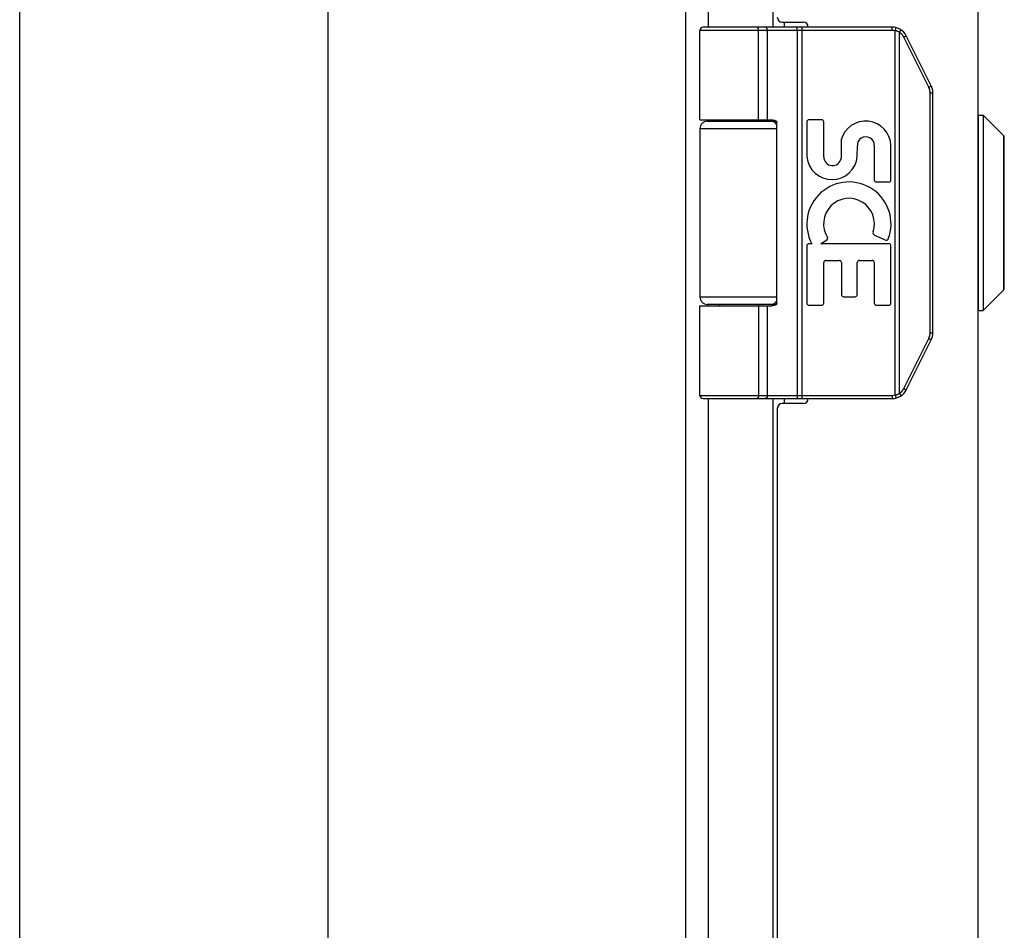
# Model space of a CAD drawing. Header units: inches. Extents: x 0 to 56.7, y 0 to 36.7.
# Tile 4 of 11: x 0 to 4, y 16.1 to 19.8. Entities that reach past the tile are written whole.
import ezdxf

# ---------------------------------------------------------------- set-up
doc = ezdxf.new("R2010")
doc.units = ezdxf.units.IN
doc.header["$LTSCALE"] = 3.116667
doc.header["$MEASUREMENT"] = 0
doc.layers.get('0').update_dxf_attribs({"linetype": 'CONTINUOUS'})
doc.layers.add('02___PRT_ALL_AXES', color=7, linetype='CONTINUOUS')

msp = doc.modelspace()

# ---------------------------------------------------------------- linework, layer by layer
at = {"color": 7, "linetype": 'Continuous'}
for p, q in [((0, 0), (0, 36.6667)), ((3.5251, 19.7303), (2.7607, 19.7303)), ((2.9782, 19.7303), (2.9781, 19.7303)), ((2.9783, 19.7303), (2.9782, 19.7303)), ((2.9784, 19.7303), (2.9783, 19.7303)), ((2.9785, 19.7303), (2.9784, 19.7303)), ((3.1605, 18.2303), (3.1605, 19.7303)), ((3.5251, 19.7173), (3.5251, 19.7303)), ((3.537, 19.7159), (3.5402, 19.7285)), ((3.5251, 19.7173), (2.7477, 19.7173)), ((2.9846, 19.3553), (2.9846, 19.7176)), ((2.9846, 19.3553), (2.9846, 19.7176)), ((3.0206, 19.3553), (3.0206, 19.7173)), ((3.1408, 19.7256), (3.1408, 19.7259)), ((3.1409, 19.7252), (3.1408, 19.7256)), ((3.1409, 19.7249), (3.1409, 19.7252)), ((3.141, 19.7245), (3.1409, 19.7249)), ((3.141, 19.7241), (3.141, 19.7245)), ((3.141, 19.7238), (3.141, 19.7241)), ((3.1411, 19.7234), (3.141, 19.7238)), ((3.1411, 19.723), (3.1411, 19.7234)), ((3.1411, 19.7226), (3.1411, 19.723)), ((3.1411, 19.7222), (3.1411, 19.7226)), ((3.1412, 19.7218), (3.1411, 19.7222)), ((3.1412, 19.7214), (3.1412, 19.7218)), ((3.1412, 19.721), (3.1412, 19.7214)), ((3.1412, 19.7206), (3.1412, 19.721)), ((3.1412, 19.7201), (3.1412, 19.7206)), ((3.1413, 19.7197), (3.1412, 19.7201)), ((3.1413, 19.7193), (3.1413, 19.7197)), ((3.1413, 19.7189), (3.1413, 19.7193)), ((3.1413, 19.7184), (3.1413, 19.7189)), ((3.1413, 19.718), (3.1413, 19.7184)), ((3.1413, 19.7176), (3.1413, 19.718)), ((3.1413, 19.7176), (3.1413, 18.2431)), ((3.537, 18.2448), (3.537, 19.7159)), ((3.5543, 19.709), (3.5546, 19.7094)), ((3.5543, 18.2516), (3.5543, 19.709)), ((3.5546, 19.7094), (3.5549, 19.7099)), ((3.5549, 19.7099), (3.5553, 19.7105)), ((3.5553, 19.7105), (3.5556, 19.711)), ((3.5556, 19.711), (3.5559, 19.7115)), ((3.5559, 19.7115), (3.5562, 19.7121)), ((3.5562, 19.7121), (3.5565, 19.7124)), ((3.5565, 19.7124), (3.5567, 19.7127)), ((3.5567, 19.7127), (3.5569, 19.7131)), ((3.5569, 19.7131), (3.5571, 19.7134)), ((3.5571, 19.7134), (3.5572, 19.7137)), ((3.5572, 19.7137), (3.5574, 19.7141)), ((3.5574, 19.7141), (3.5576, 19.7144)), ((3.5576, 19.7144), (3.5578, 19.7147)), ((3.5578, 19.7147), (3.5579, 19.715)), ((3.5579, 19.715), (3.5581, 19.7153)), ((3.5581, 19.7153), (3.5583, 19.7156)), ((3.5583, 19.7156), (3.5584, 19.7159)), ((3.5584, 19.7159), (3.5585, 19.7161)), ((3.5585, 19.7161), (3.5587, 19.7164)), ((3.5587, 19.7164), (3.5588, 19.7167)), ((3.5712, 19.69), (3.5718, 19.6903)), ((3.6723, 19.4877), (3.5712, 19.69)), ((3.5718, 19.6903), (3.5725, 19.6907)), ((3.5725, 19.6907), (3.5733, 19.6911)), ((3.5733, 19.6911), (3.574, 19.6914)), ((3.574, 19.6914), (3.5747, 19.6918)), ((3.5747, 19.6918), (3.5754, 19.6922)), ((3.5754, 19.6922), (3.576, 19.6925)), ((3.576, 19.6925), (3.5765, 19.6928)), ((3.5765, 19.6928), (3.577, 19.6931)), ((3.577, 19.6931), (3.5774, 19.6933)), ((3.5774, 19.6933), (3.5778, 19.6935)), ((3.5778, 19.6935), (3.5782, 19.6938)), ((3.5782, 19.6938), (3.5785, 19.6939)), ((3.5785, 19.6939), (3.5787, 19.6941)), ((3.5787, 19.6941), (3.5789, 19.6942)), ((3.5789, 19.6942), (3.5791, 19.6943)), ((3.5791, 19.6943), (3.5794, 19.6945)), ((3.5794, 19.6945), (3.5795, 19.6946)), ((3.5795, 19.6946), (3.5797, 19.6947)), ((3.6821, 19.4935), (3.581, 19.6958)), ((3.6753, 19.4893), (3.676, 19.4897)), ((3.676, 19.4897), (3.6767, 19.49)), ((3.6767, 19.49), (3.6772, 19.4903)), ((3.6772, 19.4903), (3.6776, 19.4906)), ((3.6776, 19.4906), (3.6781, 19.4908)), ((3.6781, 19.4908), (3.6785, 19.4911)), ((3.6785, 19.4911), (3.6789, 19.4913)), ((3.6789, 19.4913), (3.6793, 19.4915)), ((3.6793, 19.4915), (3.6796, 19.4917)), ((3.6796, 19.4917), (3.6798, 19.4918)), ((3.6798, 19.4918), (3.6801, 19.492)), ((3.6801, 19.492), (3.6803, 19.4921)), ((3.6803, 19.4921), (3.6805, 19.4922)), ((3.6805, 19.4922), (3.6807, 19.4923)), ((3.6807, 19.4923), (3.6809, 19.4925)), ((3.6723, 19.4877), (3.6731, 19.4881)), ((3.6731, 19.4881), (3.6738, 19.4885)), ((3.6738, 19.4885), (3.6746, 19.4889)), ((3.6746, 19.4889), (3.6753, 19.4893)), ((3.6775, 19.4656), (3.6887, 19.4656)), ((3.6775, 18.4951), (3.6775, 19.4656)), ((3.6887, 18.4951), (3.6887, 19.4656)), ((3.8735, 19.3744), (3.8922, 19.3744)), ((3.8735, 18.5863), (3.8735, 19.3744)), ((3.8922, 19.3744), (3.8922, 18.5863)), ((3.8922, 19.3744), (3.9754, 19.2913)), ((2.7777, 19.3503), (3.0564, 19.3503)), ((3.0587, 18.6153), (3.0587, 19.3453)), ((2.7477, 19.3203), (3.0587, 19.3203)), ((3.9754, 18.6694), (3.9754, 19.2913)), ((3.9774, 18.6744), (3.9774, 19.2862)), ((3.8922, 18.5863), (3.9754, 18.6694)), ((3.0587, 18.6403), (2.7477, 18.6403)), ((2.7477, 18.6053), (3.0388, 18.6053)), ((3.0564, 18.6103), (2.7777, 18.6103)), ((3.0206, 18.2433), (3.0206, 18.6053)), ((3.8735, 18.5863), (3.8922, 18.5863)), ((3.6775, 18.4951), (3.6887, 18.4951)), ((3.5712, 18.2707), (3.6723, 18.473)), ((3.581, 18.2649), (3.6821, 18.4671)), ((3.6723, 18.473), (3.6733, 18.4725)), ((3.6733, 18.4725), (3.674, 18.4721)), ((3.674, 18.4721), (3.6748, 18.4717)), ((3.6748, 18.4717), (3.6755, 18.4713)), ((3.6755, 18.4713), (3.6762, 18.4709)), ((3.6762, 18.4709), (3.6767, 18.4707)), ((3.6767, 18.4707), (3.6772, 18.4704)), ((3.6772, 18.4704), (3.6776, 18.4701)), ((3.6776, 18.4701), (3.6781, 18.4699)), ((3.6781, 18.4699), (3.6785, 18.4696)), ((3.6785, 18.4696), (3.6789, 18.4694)), ((3.6789, 18.4694), (3.6793, 18.4691)), ((3.6793, 18.4691), (3.6796, 18.469)), ((3.6796, 18.469), (3.6798, 18.4689)), ((3.6798, 18.4689), (3.6801, 18.4687)), ((3.6801, 18.4687), (3.6803, 18.4686)), ((3.6803, 18.4686), (3.6805, 18.4685)), ((3.6805, 18.4685), (3.6807, 18.4683)), ((3.5712, 18.2707), (3.5721, 18.2702)), ((3.5721, 18.2702), (3.5729, 18.2698)), ((3.5729, 18.2698), (3.5736, 18.2694)), ((3.5736, 18.2694), (3.5743, 18.269)), ((3.5743, 18.269), (3.575, 18.2687)), ((3.575, 18.2687), (3.5757, 18.2683)), ((3.5757, 18.2683), (3.5762, 18.268)), ((3.5762, 18.268), (3.5767, 18.2678)), ((3.5767, 18.2678), (3.5771, 18.2675)), ((3.5771, 18.2675), (3.5775, 18.2673)), ((3.5775, 18.2673), (3.5779, 18.267)), ((3.5779, 18.267), (3.5782, 18.2669)), ((3.5782, 18.2669), (3.5785, 18.2667)), ((3.5785, 18.2667), (3.5787, 18.2666)), ((3.5787, 18.2666), (3.5789, 18.2665)), ((3.5789, 18.2665), (3.5791, 18.2663)), ((3.5791, 18.2663), (3.5794, 18.2662)), ((3.5794, 18.2662), (3.5795, 18.2661)), ((2.7477, 18.2433), (3.5251, 18.2433)), ((2.7607, 18.2303), (3.5251, 18.2303)), ((2.9782, 18.2303), (2.9781, 18.2303)), ((2.9783, 18.2303), (2.9782, 18.2303)), ((2.9784, 18.2304), (2.9783, 18.2303)), ((2.9785, 18.2304), (2.9784, 18.2304)), ((2.9786, 18.2304), (2.9785, 18.2304)), ((3.1409, 18.2355), (3.1408, 18.2351)), ((3.141, 18.2362), (3.1409, 18.2358)), ((3.1409, 18.2358), (3.1409, 18.2355)), ((3.1411, 18.2373), (3.141, 18.2369)), ((3.141, 18.2369), (3.141, 18.2365)), ((3.141, 18.2365), (3.141, 18.2362)), ((3.1412, 18.2389), (3.1411, 18.2385)), ((3.1411, 18.2385), (3.1411, 18.2381)), ((3.1411, 18.2381), (3.1411, 18.2377)), ((3.1411, 18.2377), (3.1411, 18.2373)), ((3.1413, 18.241), (3.1412, 18.2405)), ((3.1412, 18.2405), (3.1412, 18.2401)), ((3.1412, 18.2401), (3.1412, 18.2397)), ((3.1412, 18.2397), (3.1412, 18.2393)), ((3.1412, 18.2393), (3.1412, 18.2389)), ((3.1413, 18.2431), (3.1413, 18.2427)), ((3.1413, 18.2427), (3.1413, 18.2423)), ((3.1413, 18.2423), (3.1413, 18.2418)), ((3.1413, 18.2418), (3.1413, 18.2414)), ((3.1413, 18.2414), (3.1413, 18.241)), ((3.5251, 18.2433), (3.5251, 18.2303)), ((3.537, 18.2448), (3.5402, 18.2322)), ((3.5543, 18.2516), (3.5547, 18.2511)), ((3.5547, 18.2511), (3.555, 18.2506)), ((3.555, 18.2506), (3.5554, 18.25)), ((3.5554, 18.25), (3.5557, 18.2495)), ((3.5557, 18.2495), (3.556, 18.249)), ((3.556, 18.249), (3.5564, 18.2484)), ((3.5564, 18.2484), (3.5566, 18.2481)), ((3.5566, 18.2481), (3.5568, 18.2478)), ((3.5568, 18.2478), (3.557, 18.2474)), ((3.557, 18.2474), (3.5571, 18.2471)), ((3.5571, 18.2471), (3.5573, 18.2468)), ((3.5573, 18.2468), (3.5575, 18.2465)), ((3.5575, 18.2465), (3.5577, 18.2461)), ((3.5577, 18.2461), (3.5579, 18.2458)), ((3.5579, 18.2458), (3.558, 18.2455)), ((3.558, 18.2455), (3.5582, 18.2452)), ((3.5582, 18.2452), (3.5583, 18.245)), ((3.5583, 18.245), (3.5585, 18.2447)), ((3.5585, 18.2447), (3.5586, 18.2444))]:
    msp.add_line(p, q, dxfattribs=at)
at = {"color": 3, "linetype": 'Continuous'}
for p, q in [((2.6892, 25.9203), (2.6892, 12.0403)), ((1.2452, 25.8603), (1.2452, 12.1003)), ((3.8704, 25.8303), (3.8704, 12.1303)), ((2.7812, 23.9803), (2.7812, 19.7303)), ((3.0441, 19.7303), (3.0441, 23.9803)), ((3.0804, 19.7503), (3.1654, 19.7503)), ((3.0901, 19.7303), (3.0901, 19.7503)), ((2.7812, 19.3553), (2.7812, 19.3503)), ((3.0441, 19.3503), (3.0441, 19.3551)), ((2.7812, 18.6103), (2.7812, 18.6053)), ((3.0441, 18.6056), (3.0441, 18.6103)), ((2.7812, 18.2303), (2.7812, 13.9803)), ((3.0441, 13.9803), (3.0441, 18.2303)), ((3.0901, 18.2103), (3.0901, 18.2303)), ((3.0604, 18.1903), (3.0604, 14.0203)), ((3.1654, 18.2103), (3.0804, 18.2103))]:
    msp.add_line(p, q, dxfattribs=at)
at = {"color": 7, "linetype": 'Continuous'}
for points in [[(2.9846, 19.7176), (2.9846, 19.7178), (2.9846, 19.718), (2.9846, 19.7182), (2.9846, 19.7184), (2.9846, 19.7186), (2.9846, 19.7189), (2.9846, 19.7191), (2.9846, 19.7193), (2.9846, 19.7195), (2.9845, 19.7197), (2.9845, 19.7199), (2.9845, 19.7201), (2.9845, 19.7203), (2.9844, 19.7206), (2.9844, 19.7208), (2.9844, 19.721), (2.9843, 19.7212), (2.9843, 19.7214), (2.9843, 19.7216), (2.9842, 19.7218), (2.9842, 19.722), (2.9842, 19.7222), (2.9841, 19.7224), (2.9841, 19.7226), (2.984, 19.7228), (2.984, 19.723), (2.9839, 19.7232), (2.9839, 19.7234), (2.9838, 19.7236), (2.9838, 19.7238), (2.9837, 19.724), (2.9837, 19.7241), (2.9836, 19.7243), (2.9836, 19.7245), (2.9835, 19.7247), (2.9834, 19.7249), (2.9834, 19.725), (2.9833, 19.7252), (2.9832, 19.7254), (2.9832, 19.7256), (2.9831, 19.7257), (2.983, 19.7259), (2.983, 19.7261), (2.9829, 19.7262), (2.9828, 19.7264), (2.9827, 19.7265), (2.9826, 19.7267), (2.9826, 19.7268), (2.9825, 19.727), (2.9824, 19.7271), (2.9823, 19.7273), (2.9822, 19.7274), (2.9822, 19.7275), (2.9821, 19.7277), (2.982, 19.7278), (2.9819, 19.7279), (2.9818, 19.7281), (2.9817, 19.7282), (2.9816, 19.7283), (2.9815, 19.7284), (2.9814, 19.7285), (2.9813, 19.7286), (2.9812, 19.7287), (2.9811, 19.7288), (2.981, 19.7289), (2.9809, 19.729), (2.9809, 19.7291), (2.9808, 19.7292), (2.9807, 19.7293), (2.9805, 19.7294), (2.9804, 19.7295), (2.9803, 19.7295), (2.9802, 19.7296), (2.9801, 19.7297), (2.98, 19.7298), (2.9799, 19.7298), (2.9798, 19.7299), (2.9797, 19.7299), (2.9796, 19.73), (2.9795, 19.73), (2.9794, 19.7301), (2.9793, 19.7301), (2.9792, 19.7302), (2.9791, 19.7302), (2.979, 19.7302), (2.9789, 19.7302), (2.9787, 19.7303), (2.9786, 19.7303), (2.9785, 19.7303)], [(2.9846, 19.7176), (2.9846, 19.7178), (2.9846, 19.718), (2.9846, 19.7182), (2.9846, 19.7184), (2.9846, 19.7186), (2.9846, 19.7189), (2.9846, 19.7191), (2.9845, 19.7193), (2.9845, 19.7195), (2.9845, 19.7197), (2.9845, 19.7199), (2.9845, 19.7201), (2.9844, 19.7203), (2.9844, 19.7206), (2.9844, 19.7208), (2.9843, 19.721), (2.9843, 19.7212), (2.9843, 19.7214), (2.9842, 19.7216), (2.9842, 19.7218), (2.9842, 19.722), (2.9841, 19.7222), (2.9841, 19.7224), (2.984, 19.7226), (2.984, 19.7228), (2.984, 19.723), (2.9839, 19.7232), (2.9839, 19.7234), (2.9838, 19.7236), (2.9838, 19.7238), (2.9837, 19.724), (2.9836, 19.7241), (2.9836, 19.7243), (2.9835, 19.7245), (2.9835, 19.7247), (2.9834, 19.7249), (2.9833, 19.725), (2.9833, 19.7252), (2.9832, 19.7254), (2.9831, 19.7256), (2.9831, 19.7257), (2.983, 19.7259), (2.9829, 19.7261), (2.9828, 19.7262), (2.9828, 19.7264), (2.9827, 19.7265), (2.9826, 19.7267), (2.9825, 19.7268), (2.9825, 19.727), (2.9824, 19.7271), (2.9823, 19.7273), (2.9822, 19.7274), (2.9821, 19.7275), (2.982, 19.7277), (2.9819, 19.7278), (2.9819, 19.7279), (2.9818, 19.7281), (2.9817, 19.7282), (2.9816, 19.7283), (2.9815, 19.7284), (2.9814, 19.7285), (2.9813, 19.7286), (2.9812, 19.7287), (2.9811, 19.7288), (2.981, 19.7289), (2.9809, 19.729), (2.9808, 19.7291), (2.9807, 19.7292), (2.9806, 19.7293), (2.9805, 19.7294), (2.9804, 19.7295), (2.9803, 19.7295), (2.9802, 19.7296), (2.9801, 19.7297), (2.98, 19.7298), (2.9799, 19.7298), (2.9798, 19.7299), (2.9797, 19.7299), (2.9796, 19.73), (2.9795, 19.73), (2.9794, 19.7301), (2.9793, 19.7301), (2.9791, 19.7302), (2.979, 19.7302), (2.9789, 19.7302), (2.9788, 19.7302), (2.9787, 19.7303), (2.9786, 19.7303)], [(3.0206, 19.7173), (3.0206, 19.7176), (3.0206, 19.7178), (3.0206, 19.718), (3.0206, 19.7182), (3.0206, 19.7184), (3.0206, 19.7186), (3.0205, 19.7189), (3.0205, 19.7191), (3.0205, 19.7193), (3.0205, 19.7195), (3.0204, 19.7197), (3.0204, 19.7199), (3.0204, 19.7201), (3.0203, 19.7203), (3.0203, 19.7206), (3.0203, 19.7208), (3.0202, 19.721), (3.0202, 19.7212), (3.0201, 19.7214), (3.0201, 19.7216), (3.02, 19.7218), (3.0199, 19.722), (3.0199, 19.7222), (3.0198, 19.7224), (3.0198, 19.7226), (3.0197, 19.7228), (3.0196, 19.723), (3.0195, 19.7232), (3.0195, 19.7234), (3.0194, 19.7236), (3.0193, 19.7238), (3.0192, 19.724), (3.0191, 19.7241), (3.0191, 19.7243), (3.019, 19.7245), (3.0189, 19.7247), (3.0188, 19.7249), (3.0187, 19.725), (3.0186, 19.7252), (3.0185, 19.7254), (3.0184, 19.7256), (3.0183, 19.7257), (3.0182, 19.7259), (3.0181, 19.7261), (3.018, 19.7262), (3.0178, 19.7264), (3.0177, 19.7265), (3.0176, 19.7267), (3.0175, 19.7268), (3.0174, 19.727), (3.0172, 19.7271), (3.0171, 19.7273), (3.017, 19.7274), (3.0169, 19.7275), (3.0167, 19.7277), (3.0166, 19.7278), (3.0165, 19.7279), (3.0163, 19.7281), (3.0162, 19.7282), (3.0161, 19.7283), (3.0159, 19.7284), (3.0158, 19.7285), (3.0156, 19.7286), (3.0155, 19.7287), (3.0153, 19.7288), (3.0152, 19.7289), (3.0151, 19.729), (3.0149, 19.7291), (3.0148, 19.7292), (3.0146, 19.7293), (3.0145, 19.7294), (3.0143, 19.7295), (3.0141, 19.7295), (3.014, 19.7296), (3.0138, 19.7297), (3.0137, 19.7298), (3.0135, 19.7298), (3.0134, 19.7299), (3.0132, 19.7299), (3.013, 19.73), (3.0129, 19.73), (3.0127, 19.7301), (3.0126, 19.7301), (3.0124, 19.7302), (3.0122, 19.7302), (3.0121, 19.7302), (3.0119, 19.7302), (3.0117, 19.7303), (3.0116, 19.7303), (3.0114, 19.7303), (3.0113, 19.7303), (3.0111, 19.7303), (3.0109, 19.7303), (3.0108, 19.7303)], [(3.1408, 19.7259), (3.1408, 19.7261), (3.1407, 19.7262), (3.1407, 19.7264), (3.1407, 19.7265), (3.1407, 19.7267), (3.1407, 19.7268), (3.1406, 19.727), (3.1406, 19.7271), (3.1406, 19.7273), (3.1406, 19.7274), (3.1405, 19.7275), (3.1405, 19.7277), (3.1405, 19.7278), (3.1404, 19.7279), (3.1404, 19.7281), (3.1404, 19.7282), (3.1404, 19.7283), (3.1403, 19.7284), (3.1403, 19.7285), (3.1403, 19.7286), (3.1402, 19.7287), (3.1402, 19.7288), (3.1402, 19.7289), (3.1402, 19.729), (3.1401, 19.7291), (3.1401, 19.7292), (3.1401, 19.7293), (3.14, 19.7294), (3.14, 19.7295), (3.14, 19.7295), (3.1399, 19.7296), (3.1399, 19.7297), (3.1399, 19.7298), (3.1398, 19.7298), (3.1398, 19.7299), (3.1398, 19.7299), (3.1397, 19.73), (3.1397, 19.73), (3.1397, 19.7301), (3.1397, 19.7301), (3.1396, 19.7302), (3.1396, 19.7302), (3.1396, 19.7302), (3.1395, 19.7302), (3.1395, 19.7303), (3.1395, 19.7303), (3.1394, 19.7303), (3.1394, 19.7303), (3.1394, 19.7303), (3.1393, 19.7303), (3.1393, 19.7303)], [(3.5543, 19.709), (3.5538, 19.7093), (3.5533, 19.7096), (3.5528, 19.7099), (3.5523, 19.7102), (3.5518, 19.7105), (3.5513, 19.7107), (3.5508, 19.711), (3.5502, 19.7113), (3.5497, 19.7115), (3.5492, 19.7118), (3.5486, 19.712), (3.5481, 19.7122), (3.5476, 19.7125), (3.547, 19.7127), (3.5465, 19.7129), (3.546, 19.7131), (3.5454, 19.7134), (3.5449, 19.7136), (3.5443, 19.7138), (3.5438, 19.714), (3.5432, 19.7142), (3.5427, 19.7143), (3.5421, 19.7145), (3.5415, 19.7147), (3.541, 19.7149), (3.5404, 19.715), (3.5399, 19.7152), (3.5393, 19.7153), (3.5387, 19.7155), (3.5382, 19.7156), (3.5376, 19.7157), (3.537, 19.7159)], [(3.5712, 19.69), (3.5709, 19.6904), (3.5707, 19.6909), (3.5704, 19.6914), (3.5702, 19.6919), (3.5699, 19.6923), (3.5697, 19.6928), (3.5694, 19.6933), (3.5691, 19.6937), (3.5688, 19.6942), (3.5685, 19.6946), (3.5682, 19.6951), (3.5679, 19.6955), (3.5676, 19.696), (3.5673, 19.6964), (3.567, 19.6968), (3.5667, 19.6973), (3.5664, 19.6977), (3.5661, 19.6981), (3.5657, 19.6985), (3.5654, 19.699), (3.5651, 19.6994), (3.5647, 19.6998), (3.5644, 19.7002), (3.564, 19.7006), (3.5637, 19.701), (3.5633, 19.7014), (3.5629, 19.7018), (3.5626, 19.7022), (3.5622, 19.7026), (3.5618, 19.7029), (3.5614, 19.7033), (3.561, 19.7037), (3.5607, 19.704), (3.5603, 19.7044), (3.5599, 19.7048), (3.5595, 19.7051), (3.5591, 19.7055), (3.5586, 19.7058), (3.5582, 19.7062), (3.5578, 19.7065), (3.5574, 19.7068), (3.557, 19.7072), (3.5565, 19.7075), (3.5561, 19.7078), (3.5557, 19.7081), (3.5552, 19.7084), (3.5548, 19.7087), (3.5543, 19.709)], [(3.5588, 19.7167), (3.5589, 19.7168), (3.5589, 19.7169), (3.559, 19.717), (3.559, 19.7172), (3.5591, 19.7173), (3.5592, 19.7174), (3.5592, 19.7175), (3.5593, 19.7176), (3.5593, 19.7177), (3.5594, 19.7178), (3.5594, 19.7179), (3.5594, 19.718), (3.5595, 19.7181), (3.5595, 19.7182), (3.5595, 19.7183), (3.5596, 19.7184), (3.5596, 19.7185), (3.5596, 19.7186), (3.5597, 19.7187), (3.5597, 19.7188), (3.5597, 19.7188), (3.5597, 19.7189), (3.5598, 19.719), (3.5598, 19.7191), (3.5598, 19.7191), (3.5598, 19.7192), (3.5598, 19.7193), (3.5598, 19.7193), (3.5598, 19.7194), (3.5599, 19.7194), (3.5599, 19.7195), (3.5599, 19.7195), (3.5599, 19.7196), (3.5599, 19.7196), (3.5599, 19.7196), (3.5598, 19.7197), (3.5598, 19.7197), (3.5598, 19.7197), (3.5598, 19.7198), (3.5598, 19.7198), (3.5598, 19.7198), (3.5598, 19.7198), (3.5598, 19.7199)], [(3.5797, 19.6947), (3.5798, 19.6948), (3.5799, 19.6948), (3.58, 19.6949), (3.5801, 19.6949), (3.5801, 19.695), (3.5802, 19.695), (3.5803, 19.6951), (3.5804, 19.6951), (3.5804, 19.6952), (3.5805, 19.6952), (3.5805, 19.6953), (3.5806, 19.6953), (3.5806, 19.6953), (3.5807, 19.6954), (3.5807, 19.6954), (3.5808, 19.6955), (3.5808, 19.6955), (3.5808, 19.6955), (3.5809, 19.6956), (3.5809, 19.6956), (3.5809, 19.6956), (3.5809, 19.6956), (3.581, 19.6957), (3.581, 19.6957), (3.581, 19.6957), (3.581, 19.6957), (3.581, 19.6957), (3.581, 19.6958), (3.581, 19.6958), (3.581, 19.6958)], [(3.6809, 19.4925), (3.6809, 19.4925), (3.681, 19.4926), (3.6811, 19.4926), (3.6812, 19.4927), (3.6813, 19.4927), (3.6813, 19.4928), (3.6814, 19.4928), (3.6815, 19.4929), (3.6815, 19.4929), (3.6816, 19.493), (3.6817, 19.493), (3.6817, 19.4931), (3.6818, 19.4931), (3.6818, 19.4931), (3.6819, 19.4932), (3.6819, 19.4932), (3.6819, 19.4932), (3.682, 19.4933), (3.682, 19.4933), (3.682, 19.4933), (3.6821, 19.4934), (3.6821, 19.4934), (3.6821, 19.4934), (3.6821, 19.4934), (3.6821, 19.4935), (3.6821, 19.4935), (3.6821, 19.4935), (3.6821, 19.4935), (3.6821, 19.4935), (3.6821, 19.4935)], [(3.6775, 19.4656), (3.6775, 19.4661), (3.6775, 19.4667), (3.6775, 19.4672), (3.6775, 19.4678), (3.6775, 19.4683), (3.6774, 19.4689), (3.6774, 19.4694), (3.6773, 19.4699), (3.6773, 19.4705), (3.6772, 19.471), (3.6772, 19.4716), (3.6771, 19.4721), (3.677, 19.4727), (3.6769, 19.4732), (3.6769, 19.4737), (3.6768, 19.4743), (3.6767, 19.4748), (3.6766, 19.4753), (3.6764, 19.4759), (3.6763, 19.4764), (3.6762, 19.4769), (3.6761, 19.4775), (3.6759, 19.478), (3.6758, 19.4785), (3.6757, 19.4791), (3.6755, 19.4796), (3.6754, 19.4801), (3.6752, 19.4806), (3.675, 19.4812), (3.6748, 19.4817), (3.6747, 19.4822), (3.6745, 19.4827), (3.6743, 19.4832), (3.6741, 19.4837), (3.6739, 19.4842), (3.6737, 19.4847), (3.6735, 19.4852), (3.6732, 19.4857), (3.673, 19.4862), (3.6728, 19.4867), (3.6725, 19.4872), (3.6723, 19.4877)], [(2.7477, 19.3553), (3.0388, 19.3553), (3.0394, 19.3553), (3.0401, 19.3553), (3.0408, 19.3553), (3.0414, 19.3553), (3.0421, 19.3552), (3.0427, 19.3552), (3.0433, 19.3551), (3.0439, 19.3551), (3.0444, 19.355), (3.0449, 19.355), (3.0454, 19.3549), (3.0459, 19.3548), (3.0464, 19.3548), (3.0469, 19.3547), (3.0473, 19.3546), (3.0477, 19.3545), (3.0481, 19.3544), (3.0485, 19.3543), (3.0489, 19.3542), (3.0493, 19.3541), (3.0496, 19.354), (3.05, 19.3539), (3.0503, 19.3538), (3.0506, 19.3537), (3.0509, 19.3536), (3.0513, 19.3535), (3.0515, 19.3534), (3.0518, 19.3533), (3.0521, 19.3532), (3.0524, 19.3531), (3.0526, 19.3529), (3.0529, 19.3528), (3.0531, 19.3527), (3.0533, 19.3526), (3.0536, 19.3525), (3.0538, 19.3524), (3.054, 19.3522), (3.0542, 19.3521), (3.0544, 19.352), (3.0546, 19.3519), (3.0548, 19.3517), (3.0549, 19.3516), (3.0551, 19.3515), (3.0553, 19.3514), (3.0554, 19.3513), (3.0556, 19.3511), (3.0557, 19.351), (3.0559, 19.3509), (3.056, 19.3508), (3.0561, 19.3506), (3.0563, 19.3505), (3.0564, 19.3504), (3.0565, 19.3503), (3.0566, 19.3502), (3.0567, 19.35), (3.0568, 19.3499), (3.0569, 19.3498), (3.057, 19.3497), (3.0571, 19.3496), (3.0572, 19.3494), (3.0573, 19.3493), (3.0574, 19.3492), (3.0575, 19.3491), (3.0576, 19.349), (3.0576, 19.3489), (3.0577, 19.3487), (3.0578, 19.3486), (3.0578, 19.3485), (3.0579, 19.3484), (3.058, 19.3483), (3.058, 19.3482), (3.0581, 19.3481), (3.0581, 19.3479), (3.0582, 19.3478), (3.0582, 19.3477), (3.0583, 19.3476), (3.0583, 19.3475), (3.0583, 19.3474), (3.0584, 19.3473), (3.0584, 19.3472), (3.0584, 19.3471), (3.0585, 19.3469), (3.0585, 19.3468), (3.0585, 19.3467), (3.0585, 19.3466), (3.0586, 19.3465), (3.0586, 19.3464), (3.0586, 19.3463), (3.0586, 19.3462), (3.0586, 19.3461), (3.0586, 19.346), (3.0587, 19.3459), (3.0587, 19.3458), (3.0587, 19.3457), (3.0587, 19.3455), (3.0587, 19.3454), (3.0587, 19.3453)], [(3.0587, 18.6153), (3.0587, 18.6152), (3.0587, 18.6151), (3.0587, 18.615), (3.0587, 18.6149), (3.0587, 18.6148), (3.0586, 18.6147), (3.0586, 18.6146), (3.0586, 18.6145), (3.0586, 18.6144), (3.0586, 18.6143), (3.0586, 18.6142), (3.0585, 18.6141), (3.0585, 18.6139), (3.0585, 18.6138), (3.0585, 18.6137), (3.0584, 18.6136), (3.0584, 18.6135), (3.0584, 18.6134), (3.0583, 18.6133), (3.0583, 18.6132), (3.0583, 18.6131), (3.0582, 18.613), (3.0582, 18.6128), (3.0581, 18.6127), (3.0581, 18.6126), (3.058, 18.6125), (3.058, 18.6124), (3.0579, 18.6123), (3.0578, 18.6122), (3.0578, 18.6121), (3.0577, 18.6119), (3.0576, 18.6118), (3.0576, 18.6117), (3.0575, 18.6116), (3.0574, 18.6115), (3.0573, 18.6114), (3.0572, 18.6112), (3.0571, 18.6111), (3.057, 18.611), (3.0569, 18.6109), (3.0568, 18.6108), (3.0567, 18.6106), (3.0566, 18.6105), (3.0565, 18.6104), (3.0564, 18.6103), (3.0563, 18.6102), (3.0561, 18.61), (3.056, 18.6099), (3.0559, 18.6098), (3.0557, 18.6097), (3.0556, 18.6095), (3.0554, 18.6094), (3.0553, 18.6093), (3.0551, 18.6092), (3.0549, 18.6091), (3.0548, 18.6089), (3.0546, 18.6088), (3.0544, 18.6087), (3.0542, 18.6086), (3.054, 18.6084), (3.0538, 18.6083), (3.0536, 18.6082), (3.0533, 18.6081), (3.0531, 18.608), (3.0529, 18.6078), (3.0526, 18.6077), (3.0524, 18.6076), (3.0521, 18.6075), (3.0518, 18.6074), (3.0515, 18.6073), (3.0513, 18.6072), (3.0509, 18.607), (3.0506, 18.6069), (3.0503, 18.6068), (3.05, 18.6067), (3.0496, 18.6066), (3.0493, 18.6065), (3.0489, 18.6064), (3.0485, 18.6063), (3.0481, 18.6062), (3.0477, 18.6062), (3.0473, 18.6061), (3.0469, 18.606), (3.0464, 18.6059), (3.0459, 18.6058), (3.0454, 18.6058), (3.0449, 18.6057), (3.0444, 18.6056), (3.0439, 18.6056), (3.0433, 18.6055), (3.0427, 18.6055), (3.0421, 18.6054), (3.0414, 18.6054), (3.0408, 18.6054), (3.0401, 18.6054), (3.0394, 18.6053), (3.0388, 18.6053)], [(2.9846, 18.6053), (2.9846, 18.2431), (2.9846, 18.2429), (2.9846, 18.2427), (2.9846, 18.2425), (2.9846, 18.2423), (2.9846, 18.242), (2.9846, 18.2418), (2.9846, 18.2416), (2.9845, 18.2414), (2.9845, 18.2412), (2.9845, 18.241), (2.9845, 18.2407), (2.9845, 18.2405), (2.9844, 18.2403), (2.9844, 18.2401), (2.9844, 18.2399), (2.9843, 18.2397), (2.9843, 18.2395), (2.9843, 18.2393), (2.9842, 18.2391), (2.9842, 18.2389), (2.9842, 18.2387), (2.9841, 18.2385), (2.9841, 18.2383), (2.984, 18.2381), (2.984, 18.2379), (2.984, 18.2377), (2.9839, 18.2375), (2.9839, 18.2373), (2.9838, 18.2371), (2.9838, 18.2369), (2.9837, 18.2367), (2.9836, 18.2365), (2.9836, 18.2363), (2.9835, 18.2362), (2.9835, 18.236), (2.9834, 18.2358), (2.9833, 18.2356), (2.9833, 18.2355), (2.9832, 18.2353), (2.9831, 18.2351), (2.9831, 18.2349), (2.983, 18.2348), (2.9829, 18.2346), (2.9828, 18.2345), (2.9828, 18.2343), (2.9827, 18.2341), (2.9826, 18.234), (2.9825, 18.2338), (2.9825, 18.2337), (2.9824, 18.2335), (2.9823, 18.2334), (2.9822, 18.2333), (2.9821, 18.2331), (2.982, 18.233), (2.9819, 18.2329), (2.9819, 18.2327), (2.9818, 18.2326), (2.9817, 18.2325), (2.9816, 18.2324), (2.9815, 18.2323), (2.9814, 18.2322), (2.9813, 18.232), (2.9812, 18.2319), (2.9811, 18.2318), (2.981, 18.2317), (2.9809, 18.2316), (2.9808, 18.2315), (2.9807, 18.2315), (2.9806, 18.2314), (2.9805, 18.2313), (2.9804, 18.2312), (2.9803, 18.2311), (2.9802, 18.2311), (2.9801, 18.231), (2.98, 18.2309), (2.9799, 18.2309), (2.9798, 18.2308), (2.9797, 18.2307), (2.9796, 18.2307), (2.9795, 18.2306), (2.9794, 18.2306), (2.9793, 18.2306), (2.9791, 18.2305), (2.979, 18.2305), (2.9789, 18.2305), (2.9788, 18.2304), (2.9787, 18.2304), (2.9786, 18.2304)], [(2.9846, 18.6053), (2.9846, 18.2431), (2.9846, 18.2429), (2.9846, 18.2427), (2.9846, 18.2425), (2.9846, 18.2423), (2.9846, 18.242), (2.9846, 18.2418), (2.9846, 18.2416), (2.9846, 18.2414), (2.9846, 18.2412), (2.9845, 18.241), (2.9845, 18.2407), (2.9845, 18.2405), (2.9845, 18.2403), (2.9844, 18.2401), (2.9844, 18.2399), (2.9844, 18.2397), (2.9843, 18.2395), (2.9843, 18.2393), (2.9843, 18.2391), (2.9842, 18.2389), (2.9842, 18.2387), (2.9842, 18.2385), (2.9841, 18.2383), (2.9841, 18.2381), (2.984, 18.2379), (2.984, 18.2377), (2.9839, 18.2375), (2.9839, 18.2373), (2.9838, 18.2371), (2.9838, 18.2369), (2.9837, 18.2367), (2.9837, 18.2365), (2.9836, 18.2363), (2.9836, 18.2362), (2.9835, 18.236), (2.9834, 18.2358), (2.9834, 18.2356), (2.9833, 18.2355), (2.9832, 18.2353), (2.9832, 18.2351), (2.9831, 18.2349), (2.983, 18.2348), (2.983, 18.2346), (2.9829, 18.2345), (2.9828, 18.2343), (2.9827, 18.2341), (2.9826, 18.234), (2.9826, 18.2338), (2.9825, 18.2337), (2.9824, 18.2335), (2.9823, 18.2334), (2.9822, 18.2333), (2.9822, 18.2331), (2.9821, 18.233), (2.982, 18.2329), (2.9819, 18.2327), (2.9818, 18.2326), (2.9817, 18.2325), (2.9816, 18.2324), (2.9815, 18.2323), (2.9814, 18.2322), (2.9813, 18.232), (2.9812, 18.2319), (2.9811, 18.2318), (2.981, 18.2317), (2.9809, 18.2316), (2.9809, 18.2315), (2.9808, 18.2315), (2.9807, 18.2314), (2.9805, 18.2313), (2.9804, 18.2312), (2.9803, 18.2311), (2.9802, 18.2311), (2.9801, 18.231), (2.98, 18.2309), (2.9799, 18.2309), (2.9798, 18.2308), (2.9797, 18.2307), (2.9796, 18.2307), (2.9795, 18.2306), (2.9794, 18.2306), (2.9793, 18.2306), (2.9792, 18.2305), (2.9791, 18.2305), (2.979, 18.2305), (2.9789, 18.2304), (2.9787, 18.2304), (2.9786, 18.2304)], [(3.6723, 18.473), (3.6725, 18.4734), (3.6728, 18.4739), (3.673, 18.4744), (3.6732, 18.4749), (3.6735, 18.4754), (3.6737, 18.4759), (3.6739, 18.4764), (3.6741, 18.4769), (3.6743, 18.4775), (3.6745, 18.478), (3.6747, 18.4785), (3.6748, 18.479), (3.675, 18.4795), (3.6752, 18.48), (3.6754, 18.4806), (3.6755, 18.4811), (3.6757, 18.4816), (3.6758, 18.4821), (3.6759, 18.4827), (3.6761, 18.4832), (3.6762, 18.4837), (3.6763, 18.4843), (3.6764, 18.4848), (3.6766, 18.4853), (3.6767, 18.4859), (3.6768, 18.4864), (3.6769, 18.4869), (3.6769, 18.4875), (3.677, 18.488), (3.6771, 18.4886), (3.6772, 18.4891), (3.6772, 18.4896), (3.6773, 18.4902), (3.6773, 18.4907), (3.6774, 18.4913), (3.6774, 18.4918), (3.6775, 18.4924), (3.6775, 18.4929), (3.6775, 18.4935), (3.6775, 18.494), (3.6775, 18.4945), (3.6775, 18.4951)], [(3.6807, 18.4683), (3.6809, 18.4682), (3.6809, 18.4682), (3.681, 18.4681), (3.6811, 18.468), (3.6812, 18.468), (3.6813, 18.4679), (3.6813, 18.4679), (3.6814, 18.4678), (3.6815, 18.4678), (3.6815, 18.4677), (3.6816, 18.4677), (3.6817, 18.4677), (3.6817, 18.4676), (3.6818, 18.4676), (3.6818, 18.4675), (3.6819, 18.4675), (3.6819, 18.4675), (3.6819, 18.4674), (3.682, 18.4674), (3.682, 18.4674), (3.682, 18.4673), (3.6821, 18.4673), (3.6821, 18.4673), (3.6821, 18.4673), (3.6821, 18.4672), (3.6821, 18.4672), (3.6821, 18.4672), (3.6821, 18.4672), (3.6821, 18.4672), (3.6821, 18.4672), (3.6821, 18.4671)], [(3.5543, 18.2516), (3.5548, 18.2519), (3.5552, 18.2522), (3.5557, 18.2526), (3.5561, 18.2529), (3.5565, 18.2532), (3.557, 18.2535), (3.5574, 18.2538), (3.5578, 18.2542), (3.5582, 18.2545), (3.5586, 18.2548), (3.5591, 18.2552), (3.5595, 18.2555), (3.5599, 18.2559), (3.5603, 18.2563), (3.5607, 18.2566), (3.561, 18.257), (3.5614, 18.2574), (3.5618, 18.2577), (3.5622, 18.2581), (3.5626, 18.2585), (3.5629, 18.2589), (3.5633, 18.2593), (3.5637, 18.2597), (3.564, 18.2601), (3.5644, 18.2605), (3.5647, 18.2609), (3.5651, 18.2613), (3.5654, 18.2617), (3.5657, 18.2621), (3.5661, 18.2626), (3.5664, 18.263), (3.5667, 18.2634), (3.567, 18.2638), (3.5673, 18.2643), (3.5676, 18.2647), (3.5679, 18.2652), (3.5682, 18.2656), (3.5685, 18.2661), (3.5688, 18.2665), (3.5691, 18.267), (3.5694, 18.2674), (3.5697, 18.2679), (3.5699, 18.2683), (3.5702, 18.2688), (3.5704, 18.2693), (3.5707, 18.2697), (3.5709, 18.2702), (3.5712, 18.2707)], [(3.5795, 18.2661), (3.5797, 18.266), (3.5798, 18.2659), (3.5799, 18.2658), (3.58, 18.2658), (3.5801, 18.2657), (3.5801, 18.2657), (3.5802, 18.2656), (3.5803, 18.2656), (3.5804, 18.2655), (3.5804, 18.2655), (3.5805, 18.2655), (3.5805, 18.2654), (3.5806, 18.2654), (3.5806, 18.2653), (3.5807, 18.2653), (3.5807, 18.2653), (3.5808, 18.2652), (3.5808, 18.2652), (3.5808, 18.2651), (3.5809, 18.2651), (3.5809, 18.2651), (3.5809, 18.2651), (3.5809, 18.265), (3.581, 18.265), (3.581, 18.265), (3.581, 18.265), (3.581, 18.2649), (3.581, 18.2649), (3.581, 18.2649), (3.581, 18.2649), (3.581, 18.2649)], [(3.0206, 18.2433), (3.0206, 18.2431), (3.0206, 18.2429), (3.0206, 18.2427), (3.0206, 18.2425), (3.0206, 18.2423), (3.0206, 18.242), (3.0205, 18.2418), (3.0205, 18.2416), (3.0205, 18.2414), (3.0205, 18.2412), (3.0204, 18.241), (3.0204, 18.2407), (3.0204, 18.2405), (3.0203, 18.2403), (3.0203, 18.2401), (3.0203, 18.2399), (3.0202, 18.2397), (3.0202, 18.2395), (3.0201, 18.2393), (3.0201, 18.2391), (3.02, 18.2389), (3.0199, 18.2387), (3.0199, 18.2385), (3.0198, 18.2383), (3.0198, 18.2381), (3.0197, 18.2379), (3.0196, 18.2377), (3.0195, 18.2375), (3.0195, 18.2373), (3.0194, 18.2371), (3.0193, 18.2369), (3.0192, 18.2367), (3.0191, 18.2365), (3.0191, 18.2363), (3.019, 18.2362), (3.0189, 18.236), (3.0188, 18.2358), (3.0187, 18.2356), (3.0186, 18.2355), (3.0185, 18.2353), (3.0184, 18.2351), (3.0183, 18.2349), (3.0182, 18.2348), (3.0181, 18.2346), (3.018, 18.2345), (3.0178, 18.2343), (3.0177, 18.2341), (3.0176, 18.234), (3.0175, 18.2338), (3.0174, 18.2337), (3.0172, 18.2335), (3.0171, 18.2334), (3.017, 18.2333), (3.0169, 18.2331), (3.0167, 18.233), (3.0166, 18.2329), (3.0165, 18.2327), (3.0163, 18.2326), (3.0162, 18.2325), (3.0161, 18.2324), (3.0159, 18.2323), (3.0158, 18.2322), (3.0156, 18.232), (3.0155, 18.2319), (3.0153, 18.2318), (3.0152, 18.2317), (3.0151, 18.2316), (3.0149, 18.2315), (3.0148, 18.2315), (3.0146, 18.2314), (3.0145, 18.2313), (3.0143, 18.2312), (3.0141, 18.2311), (3.014, 18.2311), (3.0138, 18.231), (3.0137, 18.2309), (3.0135, 18.2309), (3.0134, 18.2308), (3.0132, 18.2307), (3.013, 18.2307), (3.0129, 18.2306), (3.0127, 18.2306), (3.0126, 18.2306), (3.0124, 18.2305), (3.0122, 18.2305), (3.0121, 18.2305), (3.0119, 18.2304), (3.0117, 18.2304), (3.0116, 18.2304), (3.0114, 18.2304), (3.0113, 18.2304), (3.0111, 18.2303), (3.0109, 18.2303), (3.0108, 18.2303)], [(3.1408, 18.2351), (3.1408, 18.2348), (3.1408, 18.2346), (3.1407, 18.2345), (3.1407, 18.2343), (3.1407, 18.2341), (3.1407, 18.234), (3.1407, 18.2338), (3.1406, 18.2337), (3.1406, 18.2335), (3.1406, 18.2334), (3.1406, 18.2333), (3.1405, 18.2331), (3.1405, 18.233), (3.1405, 18.2329), (3.1404, 18.2327), (3.1404, 18.2326), (3.1404, 18.2325), (3.1404, 18.2324), (3.1403, 18.2323), (3.1403, 18.2322), (3.1403, 18.232), (3.1402, 18.2319), (3.1402, 18.2318), (3.1402, 18.2317), (3.1402, 18.2316), (3.1401, 18.2315), (3.1401, 18.2315), (3.1401, 18.2314), (3.14, 18.2313), (3.14, 18.2312), (3.14, 18.2311), (3.1399, 18.2311), (3.1399, 18.231), (3.1399, 18.2309), (3.1398, 18.2309), (3.1398, 18.2308), (3.1398, 18.2307), (3.1397, 18.2307), (3.1397, 18.2306), (3.1397, 18.2306), (3.1397, 18.2306), (3.1396, 18.2305), (3.1396, 18.2305), (3.1396, 18.2305), (3.1395, 18.2304), (3.1395, 18.2304), (3.1395, 18.2304), (3.1394, 18.2304), (3.1394, 18.2304), (3.1394, 18.2303), (3.1393, 18.2303), (3.1393, 18.2303)], [(3.537, 18.2448), (3.5376, 18.2449), (3.5382, 18.2451), (3.5387, 18.2452), (3.5393, 18.2453), (3.5399, 18.2455), (3.5404, 18.2457), (3.541, 18.2458), (3.5415, 18.246), (3.5421, 18.2462), (3.5427, 18.2463), (3.5432, 18.2465), (3.5438, 18.2467), (3.5443, 18.2469), (3.5449, 18.2471), (3.5454, 18.2473), (3.546, 18.2475), (3.5465, 18.2477), (3.547, 18.248), (3.5476, 18.2482), (3.5481, 18.2484), (3.5486, 18.2487), (3.5492, 18.2489), (3.5497, 18.2492), (3.5502, 18.2494), (3.5508, 18.2497), (3.5513, 18.2499), (3.5518, 18.2502), (3.5523, 18.2505), (3.5528, 18.2508), (3.5533, 18.251), (3.5538, 18.2513), (3.5543, 18.2516)], [(3.5586, 18.2444), (3.5587, 18.2441), (3.5588, 18.244), (3.5589, 18.2439), (3.5589, 18.2438), (3.559, 18.2436), (3.559, 18.2435), (3.5591, 18.2434), (3.5592, 18.2433), (3.5592, 18.2432), (3.5593, 18.2431), (3.5593, 18.2429), (3.5594, 18.2428), (3.5594, 18.2427), (3.5594, 18.2426), (3.5595, 18.2425), (3.5595, 18.2424), (3.5595, 18.2423), (3.5596, 18.2422), (3.5596, 18.2422), (3.5596, 18.2421), (3.5597, 18.242), (3.5597, 18.2419), (3.5597, 18.2418), (3.5597, 18.2418), (3.5598, 18.2417), (3.5598, 18.2416), (3.5598, 18.2415), (3.5598, 18.2415), (3.5598, 18.2414), (3.5598, 18.2414), (3.5598, 18.2413), (3.5599, 18.2412), (3.5599, 18.2412), (3.5599, 18.2412), (3.5599, 18.2411), (3.5599, 18.2411), (3.5599, 18.241), (3.5598, 18.241), (3.5598, 18.241), (3.5598, 18.2409), (3.5598, 18.2409), (3.5598, 18.2409), (3.5598, 18.2409), (3.5598, 18.2408), (3.5598, 18.2408)]]:
    msp.add_lwpolyline(points, dxfattribs=at)
at = {"color": 3, "linetype": 'Continuous'}
for centre, start, end in [((3.0804, 19.7703), 180, 270), ((3.1654, 19.7303), 0, 90), ((3.1654, 18.2303), 270, 360), ((3.0804, 18.1903), 90, 180)]:
    msp.add_arc(centre, 0.02, start, end, dxfattribs=at)
at = {"color": 7, "linetype": 'Continuous'}
for centre, radius, start, end in [((2.7607, 19.7173), 0.013, 90, 180), ((3.5251, 19.6678), 0.0625, 26.565, 90), ((3.5251, 19.6678), 0.0495, 76.056, 90), ((3.6262, 19.4656), 0.0625, 360, 26.5651), ((3.8735, 19.3713), 0.00305, 90, 180), ((2.7777, 19.3203), 0.03, 90, 180), ((3.0327, 19.3203), 0.03, 30.1277, 90), ((3.9703, 19.2862), 0.0071, 360, 45), ((3.9703, 18.6744), 0.0071, 315, 0), ((2.7777, 18.6403), 0.03, 180, 270), ((3.0327, 18.6403), 0.03, 270, 329.8723), ((3.8735, 18.5893), 0.00305, 180, 270), ((3.6262, 18.4951), 0.0625, 333.4349, 0), ((3.5251, 18.2928), 0.0625, 270, 333.435), ((2.7607, 18.2433), 0.013, 180, 270), ((3.5251, 18.2928), 0.0495, 270, 283.944)]:
    msp.add_arc(centre, radius, start, end, dxfattribs=at)
at = {"layer": '02___PRT_ALL_AXES', "color": 7, "linetype": 'Continuous'}
for p, q in [((2.7477, 19.3553), (2.7477, 19.7173)), ((2.8272, 19.3553), (2.8272, 19.3503)), ((2.9832, 19.3553), (2.9832, 19.3503)), ((3.1795, 19.3479), (3.1795, 19.2068)), ((3.2398, 19.3563), (3.1879, 19.3563)), ((3.2482, 19.2063), (3.2482, 19.3479)), ((2.7477, 19.3203), (2.7477, 18.6403)), ((3.3182, 19.2746), (3.3182, 19.1998)), ((3.4523, 19.253), (3.4523, 19.1133)), ((3.5197, 19.1133), (3.5197, 19.253)), ((3.3836, 19.2079), (3.3838, 19.2506)), ((3.4607, 19.1049), (3.5113, 19.1049)), ((3.1996, 18.8554), (3.1879, 18.8554)), ((3.2369, 18.8554), (3.2624, 18.8733)), ((3.5113, 18.8554), (3.2369, 18.8554)), ((3.4534, 18.8901), (3.4987, 18.8705)), ((3.1795, 18.847), (3.1795, 18.6155)), ((3.5197, 18.6155), (3.5197, 18.847)), ((3.2482, 18.6155), (3.2482, 18.7796)), ((3.2566, 18.788), (3.3113, 18.788)), ((3.3197, 18.7796), (3.3197, 18.65)), ((3.3834, 18.65), (3.3834, 18.7796)), ((3.3918, 18.788), (3.4439, 18.788)), ((3.4523, 18.7796), (3.4523, 18.6155)), ((3.3281, 18.6416), (3.375, 18.6416)), ((2.7477, 18.2433), (2.7477, 18.6053)), ((2.8272, 18.6103), (2.8272, 18.6053)), ((2.9832, 18.6103), (2.9832, 18.6053)), ((3.1879, 18.6071), (3.2398, 18.6071)), ((3.4607, 18.6071), (3.5113, 18.6071))]:
    msp.add_line(p, q, dxfattribs=at)
for centre, radius, start, end in [((3.1879, 19.3479), 0.0084, 90, 180), ((3.2398, 19.3479), 0.0084, 0, 90), ((3.4173, 19.2484), 0.1025, 2.5311, 165.2013), ((3.418, 19.253), 0.0343, 0, 183.9372), ((3.2815, 19.2169), 0.1025, 185.6616, 354.9365), ((3.2835, 19.2063), 0.0353, 180, 349.421), ((3.3499, 18.9349), 0.17, 339.2967, 207.8817), ((3.4607, 19.1133), 0.0084, 180, 270), ((3.5113, 19.1133), 0.0084, 270, 360), ((3.3499, 18.9365), 0.1025, 341.514, 212.9235), ((3.4577, 18.9005), 0.0112, 161.514, 247.3019), ((3.1879, 18.847), 0.0084, 90, 180), ((3.2592, 18.8778), 0.0055, 305.0553, 32.9235), ((3.5018, 18.8775), 0.00764, 246.3656, 339.2967), ((3.5113, 18.847), 0.0084, 0, 90), ((3.2566, 18.7796), 0.0084, 90, 180), ((3.3113, 18.7796), 0.0084, 0, 90), ((3.3918, 18.7796), 0.0084, 90, 180), ((3.4439, 18.7796), 0.0084, 0, 90), ((3.1879, 18.6155), 0.0084, 180, 270), ((3.2398, 18.6155), 0.0084, 270, 360), ((3.3281, 18.65), 0.0084, 180, 270), ((3.375, 18.65), 0.0084, 270, 360), ((3.4607, 18.6155), 0.0084, 180, 270), ((3.5113, 18.6155), 0.0084, 270, 360)]:
    msp.add_arc(centre, radius, start, end, dxfattribs=at)

doc.saveas('drawing.dxf')
